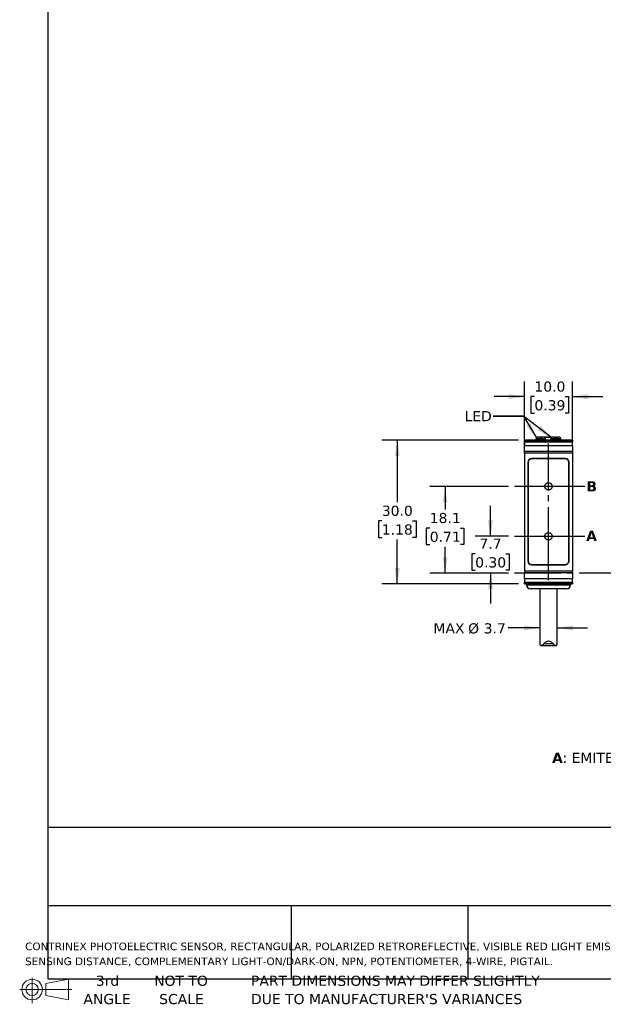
# Model space of a CAD drawing. Header units: millimetres. Extents: x 7 to 546, y 7 to 419.
# Tile 1 of 6: x 7 to 129, y 7 to 213. Entities that reach past the tile are written whole.
import ezdxf

# ---------------------------------------------------------------- set-up
doc = ezdxf.new("R2010")
doc.units = ezdxf.units.MM
doc.linetypes.add('SLD-Center', pattern=[19.05, 15.24, -1.27, 1.27, -1.27])
doc.linetypes.add('SLD-Solid', pattern=[0])
doc.layers.add('CENTER', color=40, linetype='SLD-Center')
doc.layers.add('DIMENSIONS', color=140, linetype='SLD-Solid', lineweight=25)
doc.layers.add('TEXT', color=140, linetype='SLD-Solid', lineweight=25)
doc.styles.add('SLDTEXTSTYLE0', font='VERDANAB.TTF')
doc.styles.add('SLDTEXTSTYLE1', font='VERDANA.TTF')
doc.styles.get("Standard").update_dxf_attribs({"font": 'VERDANA.TTF'})
doc.dimstyles.new('SLDDIMSTYLE0', dxfattribs={"dimtxt": 2.158008, "dimasz": 3.302, "dimexe": 0, "dimexo": 0.0625, "dimgap": 0.539502, "dimtad": 0, "dimtih": 1, "dimtoh": 1, "dimrnd": 1e-09, "dimzin": 12, "dimdsep": 46, "dimtxsty": 'SLDTEXTSTYLE1', "dimsah": 1, "dimcen": 0.09, "dimadec": 0, "dimazin": 3, "dimtfac": 1, "dimtmove": 0, "dimatfit": 0, "dimfxl": 0, "dimfrac": 2, "dimtolj": 1, "dimtzin": 12, "dimarcsym": 0})
doc.dimstyles.new('SLDDIMSTYLE1', dxfattribs={"dimtxt": 2.158008, "dimasz": 3.302, "dimexe": 0, "dimexo": 0.0625, "dimgap": 0.539502, "dimtad": 0, "dimtih": 1, "dimtoh": 1, "dimrnd": 1e-09, "dimzin": 12, "dimdsep": 46, "dimtxsty": 'SLDTEXTSTYLE1', "dimsah": 1, "dimcen": 0.09, "dimadec": 0, "dimazin": 3, "dimtfac": 1, "dimtofl": 0, "dimtmove": 0, "dimatfit": 3, "dimfxl": 0, "dimfrac": 2, "dimtolj": 1, "dimtzin": 12, "dimarcsym": 0})
doc.dimstyles.new('SLDDIMSTYLE2', dxfattribs={"dimtxt": 2.158008, "dimasz": 3.302, "dimexe": 0, "dimexo": 0.0625, "dimgap": 0.539502, "dimtad": 0, "dimtih": 1, "dimtoh": 1, "dimrnd": 1e-09, "dimzin": 4, "dimdsep": 46, "dimtxsty": 'SLDTEXTSTYLE1', "dimsah": 1, "dimcen": 0.09, "dimadec": 0, "dimazin": 1, "dimtfac": 1, "dimtmove": 0, "dimatfit": 0, "dimfxl": 0, "dimfrac": 2, "dimtolj": 1, "dimtzin": 12, "dimarcsym": 0})
doc.dimstyles.new('SLDDIMSTYLE4', dxfattribs={"dimtxt": 2.158008, "dimasz": 3.302, "dimexe": 0, "dimexo": 0.0625, "dimgap": 0.539502, "dimtad": 0, "dimtih": 1, "dimtoh": 1, "dimrnd": 1e-09, "dimzin": 4, "dimdsep": 46, "dimtxsty": 'SLDTEXTSTYLE1', "dimsah": 1, "dimcen": 0.09, "dimadec": 0, "dimazin": 1, "dimtfac": 1, "dimtofl": 0, "dimtmove": 0, "dimatfit": 3, "dimfxl": 0, "dimfrac": 2, "dimtolj": 1, "dimtzin": 12, "dimarcsym": 0})
doc.dimstyles.new('SLDDIMSTYLE5', dxfattribs={"dimtxt": 0.18, "dimasz": 3.302, "dimexe": 0, "dimexo": 0.0625, "dimgap": 0, "dimtad": 0, "dimtih": 1, "dimtoh": 1, "dimdec": 0, "dimrnd": 1e-09, "dimzin": 0, "dimdsep": 46, "dimtxsty": 'Standard', "dimsah": 1, "dimcen": 0.09, "dimadec": 0, "dimazin": 0, "dimtfac": 3.302, "dimtdec": 0, "dimtofl": 0, "dimtmove": 0, "dimatfit": 3, "dimfxl": 0, "dimfrac": 2, "dimtolj": 1, "dimtzin": 0, "dimarcsym": 0})

# ---------------------------------------------------------------- blocks, each defined once
blk = doc.blocks.new('Block11')
at = {"color": 7, "linetype": 'SLD-Solid', "lineweight": 18}
for p, q in [((2.59, 5.31), (2.59, 0)), ((5.48, 4.17), (10.18, 5.03)), ((5.48, 1.6), (5.48, 4.17)), ((10.18, 5.03), (10.18, 0.73)), ((0, 2.88), (10.87, 2.88)), ((5.48, 1.6), (10.18, 0.73))]:
    blk.add_line(p, q, dxfattribs=at)
for radius in [2.15, 1.29]:
    blk.add_circle((2.59, 2.88), radius, dxfattribs=at)
blk = doc.blocks.new('Block12')
at = {"color": 7, "linetype": 'Continuous'}
blk.add_blockref('Block11', (0, 0), dxfattribs=at)
blk = doc.blocks.new('SW_NOTE_0')
at = {"layer": 'TEXT', "color": 0, "attachment_point": 1}
for s, insert, char_height, style in [('A', (0, 2.69), 2.12, 'SLDTEXTSTYLE0'), (': EMITER AXIS      ', (2.19, 2.69), 2.1167, 'SLDTEXTSTYLE1'), ('B', (29.23, 2.69), 2.12, 'SLDTEXTSTYLE0'), (': RECEIVER AXIS', (31.38, 2.69), 2.1167, 'SLDTEXTSTYLE1')]:
    blk.add_mtext(s, dxfattribs=dict(at, insert=insert, char_height=char_height, style=style))
blk = doc.blocks.new('SW_NOTE_0_1')
at = {"layer": 'TEXT', "color": 0, "char_height": 1.5875, "attachment_point": 1, "style": 'SLDTEXTSTYLE1'}
for s, insert in [('CONTRINEX PHOTOELECTRIC SENSOR, RECTANGULAR, POLARIZED RETROREFLECTIVE, VISIBLE RED LIGHT EMISSION, 20-4200MM ', (0, 2.02)), ('SENSING DISTANCE, COMPLEMENTARY LIGHT-ON/DARK-ON, NPN, POTENTIOMETER, 4-WIRE, PIGTAIL.', (0, -1.1))]:
    blk.add_mtext(s, dxfattribs=dict(at, insert=insert))
blk = doc.blocks.new('SW_NOTE_0_4')
at = {"layer": 'TEXT', "color": 0, "char_height": 2.1167, "attachment_point": 1, "style": 'SLDTEXTSTYLE1'}
for s, insert in [('PART DIMENSIONS MAY DIFFER SLIGHTLY ', (0, 2.69)), ("DUE TO MANUFACTURER'S VARIANCES", (0, -1.13))]:
    blk.add_mtext(s, dxfattribs=dict(at, insert=insert))
blk = doc.blocks.new('SW_NOTE_0_5')
at = {"layer": 'TEXT', "color": 0, "char_height": 2.117, "attachment_point": 2, "style": 'SLDTEXTSTYLE1'}
for s, insert in [('NOT TO', (5.26, 2.69)), ('SCALE', (5.35, -1.13))]:
    blk.add_mtext(s, dxfattribs=dict(at, insert=insert))
blk = doc.blocks.new('SW_NOTE_0_6')
at = {"layer": 'TEXT', "color": 0, "char_height": 2.117, "attachment_point": 2, "style": 'SLDTEXTSTYLE1'}
for s, insert in [('3rd', (2.32, 2.69)), ('ANGLE', (2.22, -1.13))]:
    blk.add_mtext(s, dxfattribs=dict(at, insert=insert))
blk = doc.blocks.new('_D')
at = {"layer": 'DIMENSIONS'}
for p, q in [((105.12, 105.09), (105.12, 111.44)), ((108.89, 105.09), (101.95, 105.09)), ((101.92, 101.44), (101.19, 101.44)), ((101.19, 101.44), (101.19, 98.01)), ((108.33, 101.44), (109.05, 101.44)), ((109.05, 101.44), (109.05, 98.01)), ((101.19, 98.01), (101.92, 98.01)), ((108.89, 97.39), (101.95, 97.39)), ((105.12, 97.39), (105.12, 91.04)), ((109.05, 98.01), (108.33, 98.01))]:
    blk.add_line(p, q, dxfattribs=at)
for points in [[(105.12, 105.09), (105.63, 108.39), (104.62, 108.39)], [(105.12, 97.39), (104.62, 94.09), (105.63, 94.09)]]:
    blk.add_solid(points, dxfattribs=at)
at = {"layer": 'DIMENSIONS', "char_height": 2.117, "attachment_point": 1, "style": 'SLDTEXTSTYLE1'}
for s, insert in [('7.7', (102.81, 104.61)), ('0.30', (101.92, 100.7))]:
    blk.add_mtext(s, dxfattribs=dict(at, insert=insert))
blk = doc.blocks.new('_D_1')
at = {"layer": 'DIMENSIONS'}
for p, q in [((108.89, 115.49), (92.48, 115.49)), ((95.65, 115.49), (95.65, 110.71)), ((92.44, 106.8), (91.72, 106.8)), ((91.72, 106.8), (91.72, 103.37)), ((98.86, 106.8), (99.58, 106.8)), ((99.58, 106.8), (99.58, 103.37)), ((91.72, 103.37), (92.44, 103.37)), ((95.65, 97.39), (95.65, 102.88)), ((99.58, 103.37), (98.86, 103.37)), ((108.89, 97.39), (92.48, 97.39))]:
    blk.add_line(p, q, dxfattribs=at)
for points in [[(95.65, 115.49), (95.14, 112.19), (96.16, 112.19)], [(95.65, 97.39), (96.16, 100.69), (95.14, 100.69)]]:
    blk.add_solid(points, dxfattribs=at)
at = {"layer": 'DIMENSIONS', "char_height": 2.117, "attachment_point": 1, "style": 'SLDTEXTSTYLE1'}
for s, insert in [('18.1', (92.44, 109.97)), ('0.71', (92.44, 106.05))]:
    blk.add_mtext(s, dxfattribs=dict(at, insert=insert))
blk = doc.blocks.new('_D_10')
at = {"layer": 'DIMENSIONS'}
for p, q in [((110.95, 125.14), (82.46, 125.14)), ((85.64, 125.14), (85.64, 112.22)), ((82.43, 108.3), (81.71, 108.3)), ((81.71, 108.3), (81.71, 104.87)), ((88.85, 108.3), (89.57, 108.3)), ((89.57, 108.3), (89.57, 104.87)), ((81.71, 104.87), (82.43, 104.87)), ((89.57, 104.87), (88.85, 104.87)), ((85.64, 95.14), (85.64, 104.39)), ((110.95, 95.14), (82.46, 95.14))]:
    blk.add_line(p, q, dxfattribs=at)
for points in [[(85.64, 125.14), (85.13, 121.84), (86.15, 121.84)], [(85.64, 95.14), (86.15, 98.44), (85.13, 98.44)]]:
    blk.add_solid(points, dxfattribs=at)
at = {"layer": 'DIMENSIONS', "char_height": 2.117, "attachment_point": 1, "style": 'SLDTEXTSTYLE1'}
for s, insert in [('30.0', (82.43, 111.48)), ('1.18', (82.43, 107.56))]:
    blk.add_mtext(s, dxfattribs=dict(at, insert=insert))
blk = doc.blocks.new('_D_11')
at = {"layer": 'DIMENSIONS'}
for p, q in [((112.22, 122.36), (112.22, 137.42)), ((122.22, 124.16), (122.22, 137.42)), ((112.22, 134.25), (105.87, 134.25)), ((114.29, 134.25), (113.56, 134.25)), ((113.56, 134.25), (113.56, 130.82)), ((120.7, 134.25), (121.43, 134.25)), ((121.43, 134.25), (121.43, 130.82)), ((122.22, 134.25), (128.57, 134.25)), ((113.56, 130.82), (114.29, 130.82)), ((121.43, 130.82), (120.7, 130.82))]:
    blk.add_line(p, q, dxfattribs=at)
for points in [[(112.22, 134.25), (108.92, 134.76), (108.92, 133.74)], [(122.22, 134.25), (125.52, 133.74), (125.52, 134.76)]]:
    blk.add_solid(points, dxfattribs=at)
at = {"layer": 'DIMENSIONS', "char_height": 2.117, "attachment_point": 1, "style": 'SLDTEXTSTYLE1'}
for s, insert in [('10.0', (114.29, 137.42)), ('0.39', (114.29, 133.51))]:
    blk.add_mtext(s, dxfattribs=dict(at, insert=insert))
blk = doc.blocks.new('_D_12')
at = {"layer": 'DIMENSIONS'}
for p, q in [((115.42, 85.95), (108.8, 85.95)), ((119.02, 85.95), (125.37, 85.95))]:
    blk.add_line(p, q, dxfattribs=at)
for points in [[(115.42, 85.95), (112.12, 86.46), (112.12, 85.44)], [(119.02, 85.95), (122.32, 85.44), (122.32, 86.46)]]:
    blk.add_solid(points, dxfattribs=at)
at = {"layer": 'DIMENSIONS', "char_height": 2.117, "attachment_point": 1, "style": 'SLDTEXTSTYLE1'}
for s, insert in [('MAX ', (93.21, 86.92)), ('%%c', (100.44, 86.92)), ('3.7', (103.7, 86.92))]:
    blk.add_mtext(s, dxfattribs=dict(at, insert=insert))

msp = doc.modelspace()

# ---------------------------------------------------------------- linework, layer by layer
for p, q in [((114.641, 125.461), (114.619, 125.416)), ((115.429, 125.791), (114.831, 125.791)), ((115.619, 125.461), (115.429, 125.791)), ((115.523, 125.717), (115.506, 125.656)), ((115.766, 125.717), (115.523, 125.717)), ((115.809, 125.791), (115.619, 125.461)), ((116.406, 125.791), (115.809, 125.791)), ((117.738, 125.717), (116.453, 125.717)), ((116.619, 125.416), (116.596, 125.461)), ((118.031, 125.791), (117.697, 125.791)), ((117.819, 125.216), (117.738, 125.717)), ((117.841, 125.461), (117.819, 125.416)), ((118.629, 125.791), (118.031, 125.791)), ((118.819, 125.461), (118.629, 125.791)), ((118.914, 125.717), (118.671, 125.717)), ((119.009, 125.791), (118.819, 125.461)), ((118.931, 125.656), (118.914, 125.717)), ((119.606, 125.791), (119.009, 125.791)), ((119.819, 125.416), (119.796, 125.461)), ((122.219, 125.141), (112.219, 125.141)), ((112.219, 125.141), (112.219, 125.108)), ((112.219, 125.108), (122.219, 125.108)), ((112.219, 124.768), (112.219, 125.108)), ((122.219, 124.768), (112.219, 124.768)), ((112.219, 124.768), (112.219, 124.056)), ((112.219, 124.056), (122.219, 124.056)), ((112.219, 122.766), (112.219, 124.056)), ((114.619, 125.416), (114.619, 125.141)), ((116.619, 125.416), (114.619, 125.416)), ((116.619, 125.141), (116.619, 125.416)), ((117.819, 125.416), (117.819, 125.141)), ((119.819, 125.416), (117.819, 125.416)), ((119.819, 125.141), (119.819, 125.416)), ((122.219, 125.141), (122.219, 125.108)), ((122.219, 125.108), (122.219, 124.768)), ((122.219, 124.056), (122.219, 124.768)), ((122.219, 124.056), (122.219, 122.766)), ((122.219, 122.766), (112.219, 122.766)), ((112.219, 122.766), (112.219, 122.511)), ((112.219, 122.511), (112.219, 97.771)), ((112.219, 122.511), (122.219, 122.511)), ((120.719, 121.341), (113.719, 121.341)), ((122.219, 122.766), (122.219, 122.511)), ((122.219, 122.511), (122.219, 97.771)), ((112.919, 120.541), (112.919, 99.941)), ((112.969, 120.491), (112.969, 99.991)), ((120.669, 121.291), (113.769, 121.291)), ((121.469, 99.991), (121.469, 120.491)), ((121.519, 99.941), (121.519, 120.541)), ((113.719, 99.141), (120.719, 99.141)), ((113.769, 99.191), (120.669, 99.191)), ((122.219, 97.771), (112.219, 97.771)), ((112.219, 97.771), (112.219, 97.516)), ((112.219, 97.516), (122.219, 97.516)), ((112.219, 96.226), (112.219, 97.516)), ((122.219, 97.516), (122.219, 97.771)), ((122.219, 97.516), (122.219, 96.226)), ((122.219, 96.226), (112.219, 96.226)), ((112.219, 96.226), (112.219, 95.514)), ((112.219, 95.514), (122.219, 95.514)), ((112.219, 95.174), (112.219, 95.514)), ((122.219, 95.174), (112.219, 95.174)), ((112.219, 95.174), (112.219, 95.141)), ((112.219, 95.141), (122.219, 95.141)), ((112.619, 95.141), (112.619, 94.941)), ((112.619, 94.941), (121.819, 94.941)), ((121.819, 94.941), (121.819, 95.141)), ((122.219, 95.514), (122.219, 96.226)), ((122.219, 95.514), (122.219, 95.174)), ((122.219, 95.174), (122.219, 95.141)), ((115.419, 94.141), (115.419, 82.795)), ((119.019, 82.796), (119.019, 94.141)), ((115.426, 82.795), (115.425, 82.631)), ((115.622, 82.291), (118.809, 82.291)), ((118.198, 82.631), (116.239, 82.631)), ((119.012, 82.631), (119.011, 82.796))]:
    msp.add_line(p, q)
for centre, radius, start, end in [((115.619, 125.691), 0.1, 90, 165), ((118.818, 125.691), 0.1, 15, 90), ((113.719, 120.541), 0.8, 90, 180), ((120.719, 120.541), 0.8, 0, 90), ((113.769, 120.491), 0.8, 90, 180), ((120.669, 120.491), 0.8, 0, 90), ((113.719, 99.941), 0.8, 180, 270), ((113.769, 99.991), 0.8, 180, 270), ((120.669, 99.991), 0.8, 270, 0), ((120.719, 99.941), 0.8, 270, 0), ((113.419, 94.941), 0.8, 180, 270), ((121.019, 94.941), 0.8, 270, 0)]:
    msp.add_arc(centre, radius, start, end)
for centre, start_param, end_param in [((115.619, 118.84), 0.3927394, 0.4949341), ((115.619, 118.84), 5.7882512, 5.8904459), ((118.819, 118.84), 0.3927394, 0.4949341), ((118.819, 118.84), 5.7882512, 5.8904459)]:
    msp.add_ellipse(centre, major_axis=(0, 7.523), ratio=0.2734697, start_param=start_param, end_param=end_param)
for points, knots in [([(115.997, 125.791), (115.967, 125.791), (115.883, 125.791), (115.779, 125.791), (115.686, 125.791), (115.627, 125.791), (115.622, 125.791), (115.62, 125.791)], [0, 0, 0, 0, 0.1221906, 0.3359051, 0.5500842, 0.7748073, 1, 1, 1, 1]), ([(117.68, 125.791), (117.601, 125.791), (117.443, 125.791), (117.194, 125.791), (116.942, 125.791), (116.693, 125.791), (116.476, 125.791), (116.354, 125.791), (116.302, 125.791)], [0, 0, 0, 0, 0.16868171, 0.33754627, 0.51482149, 0.69246717, 0.86974244, 1, 1, 1, 1]), ([(117.738, 125.717), (117.737, 125.727), (117.734, 125.738), (117.73, 125.747), (117.726, 125.756), (117.722, 125.764), (117.717, 125.77), (117.711, 125.777), (117.705, 125.782), (117.699, 125.786), (117.693, 125.789), (117.687, 125.791), (117.68, 125.791)], [0, 0, 0, 0, 0.00003322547, 0.00003322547, 0.00003322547, 0.0000663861, 0.0000663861, 0.0000663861, 0.00010053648, 0.00010053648, 0.00010053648, 0.00013411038, 0.00013411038, 0.00013411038, 0.00013411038]), ([(121.019, 94.141), (121.019, 94.141), (119.316, 94.141), (115.121, 94.141), (113.419, 94.141), (113.419, 94.141)], [0, 0, 0, 0, 0.5, 0.5, 1, 1, 1, 1]), ([(115.425, 82.631), (115.432, 82.508), (115.451, 82.414), (115.529, 82.3), (115.59, 82.282), (115.743, 82.307), (115.835, 82.349), (116.03, 82.466), (116.135, 82.541), (116.239, 82.631)], [0, 0, 0, 0, 0.25, 0.25, 0.5, 0.5, 0.75, 0.75, 1, 1, 1, 1]), ([(116.239, 82.631), (116.361, 82.776), (116.496, 82.914), (116.739, 83.085), (116.826, 83.135), (117.016, 83.208), (117.118, 83.229), (117.322, 83.229), (117.424, 83.207), (117.612, 83.135), (117.7, 83.084), (117.941, 82.913), (118.077, 82.775), (118.198, 82.631)], [0, 0, 0, 0, 0.25, 0.25, 0.375, 0.375, 0.5, 0.5, 0.625, 0.625, 0.75, 0.75, 1, 1, 1, 1]), ([(118.198, 82.631), (118.302, 82.541), (118.406, 82.466), (118.553, 82.378), (118.6, 82.353), (118.69, 82.315), (118.732, 82.301), (118.847, 82.282), (118.908, 82.3), (118.986, 82.413), (119.005, 82.508), (119.012, 82.631)], [0, 0, 0, 0, 0.25, 0.25, 0.375, 0.375, 0.5, 0.5, 0.75, 0.75, 1, 1, 1, 1])]:
    msp.add_open_spline(points, degree=3, knots=knots)
msp.add_open_spline([(118.499, 125.791), (118.701, 125.791), (118.812, 125.791), (118.817, 125.791)], degree=3)
at = {"layer": 'CENTER'}
for p, q in [((117.219, 95.904), (117.219, 124.456)), ((124.842, 115.491), (110.16, 115.491)), ((110.16, 105.091), (124.842, 105.091)), ((157.944, 97.391), (110.16, 97.391))]:
    msp.add_line(p, q, dxfattribs=at)
for centre in [(117.219, 115.514), (117.219, 105.085)]:
    msp.add_circle(centre, 0.762, dxfattribs=at)
at = {"layer": 'DIMENSIONS'}
msp.add_solid([(114.73, 125.626), (113.477, 128.723), (112.604, 128.203)], dxfattribs=at)
at = {"layer": 'TEXT'}
for p, q in [((12.7, 419.1), (12.7, 12.7)), ((546.1, 44.252), (12.7, 44.252)), ((546.1, 27.94), (12.7, 27.94)), ((63.5, 27.94), (63.5, 12.7)), ((100.423, 27.94), (100.423, 12.7)), ((12.7, 12.7), (546.1, 12.7))]:
    msp.add_line(p, q, dxfattribs=at)
at = {"layer": 'TEXT', "flags": 128}
msp.add_lwpolyline([(105.661, 130.191), (112.011, 130.191), (114.73, 125.626)], dxfattribs=at)

# ---------------------------------------------------------------- block references
at = {"layer": 'TEXT'}
for name, p in [('SW_NOTE_0', (117.967, 57.178)), ('SW_NOTE_0_1', (7.966, 18.216)), ('Block12', (6.838, 7.554)), ('SW_NOTE_0_6', (22.847, 10.635)), ('SW_NOTE_0_5', (35.257, 10.635)), ('SW_NOTE_0_4', (55.119, 10.635))]:
    msp.add_blockref(name, p, dxfattribs=at)

# ---------------------------------------------------------------- texts
at = {"layer": 'TEXT', "attachment_point": 1}
for s, insert, char_height, style in [('LED', (99.699, 131.244), 2.1167, 'SLDTEXTSTYLE1'), ('LED', (99.699, 131.244), 2.1167, 'SLDTEXTSTYLE1'), ('B', (125.139, 116.572), 2.117, 'SLDTEXTSTYLE0'), ('A', (125.095, 106.229), 2.117, 'SLDTEXTSTYLE0')]:
    msp.add_mtext(s, dxfattribs=dict(at, insert=insert, char_height=char_height, style=style))

# ---------------------------------------------------------------- dimensions: what is measured, and where the dimension line sits
at = {"layer": 'DIMENSIONS'}
dim = msp.add_linear_dim(base=(122.219, 134.249), p1=(112.219, 121.091), p2=(122.219, 122.891), dimstyle='SLDDIMSTYLE2', dxfattribs=at)
dim.commit()
dim.dimension.update_dxf_attribs({"geometry": '_D_11', "text_midpoint": (117.494, 134.249), "dimtype": 160})
for base, p1, p2, dimstyle, picture, middle in [((85.639, 125.141), (112.219, 95.141), (112.219, 125.141), 'SLDDIMSTYLE4', '_D_10', (85.639, 108.305)), ((95.651, 115.491), (110.16, 97.391), (110.16, 115.491), 'SLDDIMSTYLE1', '_D_1', (95.651, 106.795)), ((105.123, 105.091), (110.16, 97.391), (110.16, 105.091), 'SLDDIMSTYLE0', '_D', (105.123, 101.442))]:
    dim = msp.add_linear_dim(base=base, p1=p1, p2=p2, angle=90, dimstyle=dimstyle, dxfattribs=at)
    dim.commit()
    dim.dimension.update_dxf_attribs({"geometry": picture, "text_midpoint": middle, "dimtype": 160})
dim = msp.add_linear_dim(base=(115.419, 85.948), p1=(119.019, 82.804), p2=(115.419, 82.804), text='MAX %%c3.7', dimstyle='SLDDIMSTYLE0', dxfattribs=at)
dim.commit()
dim.dimension.update_dxf_attribs({"geometry": '_D_12', "text_midpoint": (100.766, 85.948), "dimtype": 160})

# ---------------------------------------------------------------- leaders
at = {"layer": 'TEXT'}
msp.add_leader([(117.944, 125.649), (112.011, 130.191), (105.661, 130.191)], dimstyle='SLDDIMSTYLE5', dxfattribs=at)

doc.saveas('drawing.dxf')
